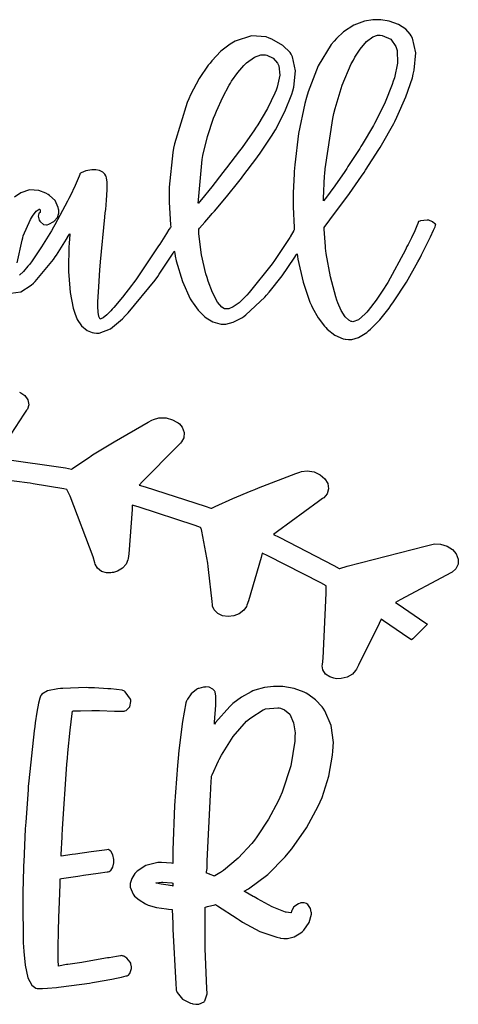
# Model space of a CAD drawing. Extents: x 1.09 to 6.42, y 0.48 to 4.97.
# Tile 2 of 2: x 4.44 to 6.42, y 0.51 to 4.96. Entities that reach past the tile are written whole.
import ezdxf

# ---------------------------------------------------------------- set-up
doc = ezdxf.new("R2010")
doc.units = 0
doc.layers.get('0').update_dxf_attribs({"linetype": 'CONTINUOUS'})

msp = doc.modelspace()

# ---------------------------------------------------------------- linework, layer by layer
at = {"color": 0}
for points in [[(4.39893, 3.7251), (4.44293, 3.73068), (4.49007, 3.75976), (4.5, 3.7691), (4.50885, 3.77772), (4.59115, 3.87668), (4.59896, 3.88786), (4.60417, 3.89546), (4.65028, 3.96837), (4.65419, 3.97537), (4.65494, 3.97694), (4.66379, 3.99154), (4.66461, 3.99306), (4.66433, 3.98942), (4.66168, 3.95036), (4.66146, 3.94618), (4.66092, 3.93604), (4.65913, 3.83083), (4.6594, 3.82015), (4.65961, 3.80404), (4.66639, 3.72732), (4.68044, 3.65636), (4.68435, 3.64307), (4.68685, 3.6334), (4.69819, 3.60525), (4.71767, 3.57617), (4.74262, 3.5561), (4.76508, 3.54665), (4.77289, 3.54514), (4.77419, 3.54465), (4.78494, 3.54308), (4.78851, 3.54308), (4.7979, 3.54335), (4.84765, 3.56342), (4.90261, 3.60846), (4.91461, 3.62121), (4.92763, 3.63476), (5.04997, 3.78321), (5.06147, 3.79932), (5.06819, 3.80974), (5.13097, 3.90506), (5.13644, 3.9139), (5.13693, 3.91211), (5.14035, 3.89279), (5.14063, 3.89094), (5.14529, 3.87039), (5.17356, 3.77746), (5.20861, 3.69906), (5.21669, 3.68576), (5.22108, 3.67904), (5.24463, 3.648), (5.26981, 3.62224), (5.27501, 3.61806), (5.28043, 3.61339), (5.3099, 3.59554), (5.34142, 3.58556), (5.34793, 3.58475), (5.35732, 3.58475), (5.36865, 3.58475), (5.40283, 3.59337), (5.44189, 3.61339), (5.44997, 3.61908), (5.45882, 3.62587), (5.54449, 3.70557), (5.55311, 3.71496), (5.56532, 3.729), (5.62392, 3.80311), (5.67833, 3.88189), (5.68853, 3.89828), (5.68875, 3.89854), (5.69038, 3.90115), (5.69065, 3.90136), (5.69401, 3.87847), (5.71756, 3.77419), (5.74892, 3.68397), (5.75624, 3.66808), (5.76064, 3.65793), (5.78581, 3.61274), (5.81456, 3.57536), (5.82086, 3.56912), (5.8271, 3.56233), (5.86128, 3.53526), (5.89919, 3.51861), (5.90728, 3.51704), (5.90881, 3.51676), (5.92247, 3.51492), (5.92708, 3.51492), (5.93739, 3.51492), (5.96837, 3.52447), (6.00575, 3.54699), (6.01357, 3.5535), (6.02214, 3.56104), (6.06446, 3.60454), (6.10622, 3.65636), (6.11458, 3.66808), (6.12679, 3.685), (6.18446, 3.77333), (6.23643, 3.86572), (6.24582, 3.88471), (6.2525, 3.89779), (6.2724, 3.93696), (6.29281, 3.97825), (6.30718, 4.00896), (6.31381, 4.02431), (6.31565, 4.02951), (6.31771, 4.03575), (6.31456, 4.03575), (6.31456, 4.03575), (6.31326, 4.0376), (6.30285, 4.0471), (6.28515, 4.05404), (6.28022, 4.05453), (6.27735, 4.05479), (6.24789, 4.05143), (6.24479, 4.05035), (6.23958, 4.04829), (6.23753, 4.04308), (6.23643, 4.03971), (6.23199, 4.02849), (6.22174, 4.00532), (6.2066, 3.97396), (6.19157, 3.9445), (6.18647, 3.93474), (6.17969, 3.91992), (6.10053, 3.773), (6.09169, 3.75868), (6.08464, 3.74696), (6.04839, 3.69282), (6.01221, 3.64594), (6.00521, 3.63786), (5.99869, 3.63032), (5.96832, 3.60454), (5.94265, 3.59543), (5.93853, 3.59619), (5.9349, 3.5969), (5.92453, 3.60194), (5.90815, 3.61719), (5.89003, 3.64589), (5.87489, 3.68024), (5.87082, 3.692), (5.86535, 3.70763), (5.84099, 3.79801), (5.82238, 3.90397), (5.81976, 3.9274), (5.81896, 3.935), (5.81299, 4.01313), (5.8125, 4.02115), (5.86458, 4.08996), (5.87472, 4.10325), (5.92719, 4.17497), (5.98226, 4.25347), (5.99376, 4.27013), (5.99972, 4.27951), (6.0599, 4.37304), (6.06565, 4.38265), (6.07135, 4.39258), (6.12706, 4.49046), (6.13226, 4.50032), (6.14187, 4.5191), (6.18175, 4.61068), (6.21115, 4.69749), (6.2156, 4.71386), (6.22, 4.73133), (6.2264, 4.80974), (6.21143, 4.87565), (6.20518, 4.88683), (6.20063, 4.89501), (6.18175, 4.91656), (6.14893, 4.93853), (6.10678, 4.9529), (6.06814, 4.95904), (6.05524, 4.95975), (6.04482, 4.95975), (6.03217, 4.95975), (5.99442, 4.95356), (5.94646, 4.93517), (5.90104, 4.90483), (5.86811, 4.87414), (5.85835, 4.86285), (5.84478, 4.84722), (5.7864, 4.75168), (5.74061, 4.63422), (5.73335, 4.60764), (5.72601, 4.5816), (5.69749, 4.44569), (5.6799, 4.3035), (5.67811, 4.27431), (5.67731, 4.2634), (5.6729, 4.17708), (5.6729, 4.14828), (5.6729, 4.11367), (5.67731, 4.02094), (5.67811, 4.00971), (5.67681, 4.00738), (5.65935, 3.97879), (5.65728, 3.97537), (5.65256, 3.96729), (5.59506, 3.88058), (5.58854, 3.87121), (5.57889, 3.85742), (5.47472, 3.72694), (5.46354, 3.71496), (5.45529, 3.70611), (5.42876, 3.68121), (5.40196, 3.66194), (5.38194, 3.65386), (5.3711, 3.65283), (5.36774, 3.65349), (5.36333, 3.65419), (5.35101, 3.6614), (5.33111, 3.68408), (5.30865, 3.72689), (5.28961, 3.77783), (5.2844, 3.79514), (5.2794, 3.81131), (5.25976, 3.89817), (5.24789, 3.99283), (5.24685, 4.01286), (5.25049, 4.01758), (5.27354, 4.04476), (5.30126, 4.07667), (5.30729, 4.08365), (5.31771, 4.09538), (5.37147, 4.15924), (5.42785, 4.22928), (5.43956, 4.24408), (5.44581, 4.25217), (5.50857, 4.3355), (5.5146, 4.34407), (5.52056, 4.35243), (5.57813, 4.43761), (5.58333, 4.44618), (5.59347, 4.46289), (5.63618, 4.54449), (5.66743, 4.62354), (5.67188, 4.63889), (5.67654, 4.65506), (5.68408, 4.72863), (5.66976, 4.79232), (5.66351, 4.8035), (5.65961, 4.81082), (5.6269, 4.84347), (5.57704, 4.87147), (5.56456, 4.87642), (5.55181, 4.88162), (5.48421, 4.88644), (5.41194, 4.86257), (5.39686, 4.85346), (5.38851, 4.84879), (5.34694, 4.81689), (5.30593, 4.77408), (5.2979, 4.76389), (5.28956, 4.75429), (5.24918, 4.6945), (5.2099, 4.61963), (5.2021, 4.60243), (5.19428, 4.58529), (5.13699, 4.39903), (5.13336, 4.3795), (5.12993, 4.36051), (5.11356, 4.20367), (5.11356, 4.15136), (5.11356, 4.14615), (5.11376, 4.13553), (5.11974, 4.03321), (5.12082, 4.02328), (5.11865, 4.0204), (5.11247, 4.01139), (5.10101, 3.99387), (5.08567, 3.96967), (5.07064, 3.94581), (5.06565, 3.93782), (5.05675, 3.92432), (4.96224, 3.78526), (4.9521, 3.77115), (4.94347, 3.75944), (4.90246, 3.70583), (4.86301, 3.65944), (4.85519, 3.65136), (4.84961, 3.64492), (4.8316, 3.62657), (4.81521, 3.6135), (4.80524, 3.60851), (4.80208, 3.60764), (4.80106, 3.60764), (4.80106, 3.60764), (4.79953, 3.60969), (4.79633, 3.6186), (4.79313, 3.6384), (4.79167, 3.66461), (4.79167, 3.67329), (4.79189, 3.68554), (4.79531, 3.75347), (4.80078, 3.82981), (4.80208, 3.84619), (4.80388, 3.86626), (4.82286, 4.06782), (4.82497, 4.08783), (4.82671, 4.10215), (4.831, 4.14518), (4.83356, 4.19114), (4.83257, 4.22629), (4.82997, 4.24539), (4.82813, 4.25142), (4.82726, 4.25412), (4.82335, 4.26183), (4.81418, 4.2716), (4.79893, 4.27881), (4.78174, 4.28157), (4.77604, 4.28157), (4.77289, 4.28157), (4.76383, 4.28157), (4.73682, 4.27767), (4.7156, 4.26856), (4.71251, 4.26594), (4.71039, 4.26389), (4.70936, 4.26074), (4.70649, 4.25319), (4.68837, 4.21078), (4.66564, 4.16206), (4.66043, 4.15136), (4.65494, 4.14046), (4.59739, 4.03267), (4.59169, 4.02225), (4.58231, 4.00662), (4.53618, 3.93294), (4.49115, 3.86649), (4.48232, 3.85449), (4.47581, 3.84619), (4.45486, 3.82221), (4.43722, 3.80583)], [(4.42736, 3.86208), (4.44894, 3.96365), (4.4521, 3.97428), (4.45469, 3.98264), (4.48747, 4.05713), (4.49164, 4.06392), (4.49556, 4.07146), (4.51237, 4.0944), (4.52658, 4.10374), (4.52919, 4.10449), (4.52919, 4.10449), (4.53097, 4.10037), (4.53125, 4.09928), (4.53147, 4.0975), (4.53049, 4.08886), (4.53022, 4.08886), (4.52604, 4.08578), (4.52496, 4.08447), (4.52132, 4.07275), (4.52604, 4.05479), (4.52919, 4.05035), (4.53179, 4.04596), (4.54622, 4.03461), (4.56011, 4.03321), (4.5625, 4.03369), (4.57026, 4.03629), (4.59212, 4.04861), (4.60835, 4.06679), (4.61436, 4.08615), (4.61436, 4.10004), (4.61356, 4.10449), (4.61225, 4.11182), (4.59793, 4.14242), (4.57319, 4.16624), (4.56668, 4.17014), (4.55692, 4.17617), (4.52414, 4.18858), (4.48292, 4.19114), (4.44347, 4.17822), (4.41444, 4.15842)]]:
    msp.add_lwpolyline(points, dxfattribs=at)
for points in [[(5.81565, 4.26389), (5.81717, 4.28657), (5.85183, 4.51313), (5.85732, 4.53575), (5.86225, 4.55817), (5.89437, 4.66363), (5.93539, 4.75976), (5.94476, 4.77746), (5.95161, 4.78999), (5.97483, 4.82622), (6.00429, 4.86143), (6.0331, 4.88276), (6.05436, 4.88992), (6.06147, 4.88992), (6.06147, 4.88992), (6.06565, 4.88992), (6.06565, 4.88992), (6.07553, 4.88889), (6.1135, 4.87185), (6.13699, 4.83865), (6.1396, 4.82954), (6.14242, 4.81993), (6.14437, 4.7634), (6.13021, 4.69646), (6.125, 4.68158), (6.12001, 4.66624), (6.08865, 4.58783), (6.04949, 4.50743), (6.04064, 4.491), (6.03592, 4.48215), (5.98438, 4.39546), (5.97917, 4.38683), (5.97368, 4.37825), (5.92057, 4.29596), (5.91564, 4.28787), (5.90597, 4.27408), (5.86068, 4.2099), (5.81847, 4.15246), (5.81044, 4.14204), (5.81065, 4.15196), (5.81483, 4.25375), (5.81565, 4.26389)], [(5.26247, 4.32844), (5.26535, 4.34592), (5.28581, 4.43201), (5.31407, 4.51546), (5.32086, 4.53157), (5.32628, 4.5459), (5.35482, 4.61025), (5.38385, 4.66417), (5.3896, 4.67329), (5.39501, 4.6824), (5.42275, 4.72136), (5.44997, 4.75244), (5.45518, 4.75765), (5.463, 4.76525), (5.49892, 4.79085), (5.52707, 4.80138), (5.53646, 4.80138), (5.53928, 4.80138), (5.5471, 4.80062), (5.5479, 4.80035), (5.5549, 4.79883), (5.58317, 4.78526), (5.6026, 4.7634), (5.60519, 4.75765), (5.60856, 4.75114), (5.61301, 4.70882), (5.60075, 4.65457), (5.59581, 4.64204), (5.5906, 4.62853), (5.55647, 4.55843), (5.51303, 4.48529), (5.50315, 4.47017), (5.49815, 4.46208), (5.44319, 4.38314), (5.4375, 4.37532), (5.43147, 4.36729), (5.37235, 4.29101), (5.36664, 4.28369), (5.35596, 4.26964), (5.30556, 4.20481), (5.25885, 4.14725), (5.25, 4.13683), (5.24946, 4.13633), (5.24528, 4.13108), (5.24479, 4.13053), (5.24528, 4.14615), (5.26014, 4.31131), (5.26247, 4.32844)], [(4.93956, 0.697211), (4.93722, 0.702419), (4.92279, 0.720053), (4.90782, 0.728733), (4.90522, 0.729492), (4.90001, 0.731608), (4.89481, 0.730578), (4.89324, 0.730306), (4.87511, 0.727431), (4.84293, 0.722493), (4.83436, 0.721192), (4.82601, 0.719672), (4.73562, 0.703993), (4.72601, 0.702419), (4.71951, 0.701389), (4.65625, 0.692057), (4.65001, 0.690972), (4.61356, 0.684733), (4.61328, 0.687608), (4.61263, 0.709364), (4.61253, 0.740126), (4.61253, 0.750325), (4.61225, 0.764649), (4.61312, 0.847874), (4.61664, 0.946181), (4.61774, 0.968045), (4.61794, 0.976671), (4.62082, 1.05301), (4.62082, 1.07845), (4.62756, 1.07954), (4.70128, 1.09098), (4.70936, 1.09201), (4.72651, 1.09462), (4.79297, 1.10417), (4.83333, 1.11003), (4.83751, 1.11079), (4.84272, 1.11182), (4.8469, 1.11491), (4.84972, 1.11702), (4.85949, 1.132), (4.86356, 1.15126), (4.86356, 1.15766), (4.86356, 1.16178), (4.86328, 1.16596), (4.85949, 1.18647), (4.84999, 1.20323), (4.8469, 1.20557), (4.83957, 1.21077), (4.83128, 1.20974), (4.82107, 1.20844), (4.76172, 1.20036), (4.69086, 1.19021), (4.67503, 1.18782), (4.62603, 1.18056), (4.62625, 1.18815), (4.62993, 1.26628), (4.63021, 1.27431), (4.63172, 1.3048), (4.65181, 1.59674), (4.65419, 1.62429), (4.65625, 1.64854), (4.66601, 1.75011), (4.67524, 1.82563), (4.67708, 1.83681), (4.68099, 1.83708), (4.71311, 1.83826), (4.76421, 1.83886), (4.78125, 1.83886), (4.79893, 1.83838), (4.86638, 1.83669), (4.90571, 1.83658), (4.9094, 1.83681), (4.91351, 1.83783), (4.91872, 1.83942), (4.93631, 1.85558), (4.94086, 1.88004), (4.93956, 1.88574), (4.93853, 1.88992), (4.9151, 1.92378), (4.91146, 1.92638), (4.90831, 1.9285), (4.90419, 1.92953), (4.9005, 1.93033), (4.85026, 1.93631), (4.84375, 1.93679), (4.83669, 1.93761), (4.77632, 1.942), (4.75624, 1.942), (4.74897, 1.942), (4.73828, 1.94228), (4.63308, 1.93864), (4.62294, 1.93782), (4.61014, 1.93679), (4.56392, 1.928), (4.53803, 1.91288), (4.53543, 1.90869), (4.5344, 1.90657), (4.53282, 1.90397), (4.52935, 1.89492), (4.52339, 1.87158), (4.5159, 1.83089), (4.50846, 1.78304), (4.50624, 1.76704), (4.50364, 1.74778), (4.47944, 1.52094), (4.47711, 1.49511), (4.47601, 1.48133), (4.4656, 1.33529), (4.46457, 1.32015), (4.46376, 1.30507), (4.45676, 1.15451), (4.45628, 1.13992), (4.45574, 1.12847), (4.45231, 1.01649), (4.4521, 1.00553), (4.45182, 0.984212), (4.45437, 0.7889), (4.45518, 0.771158), (4.45632, 0.750651), (4.46289, 0.689182), (4.47547, 0.632161), (4.49354, 0.597765), (4.51124, 0.584799), (4.51768, 0.583658), (4.53331, 0.583658), (4.54107, 0.583658), (4.5644, 0.584744), (4.60389, 0.587836), (4.61356, 0.588867), (4.62603, 0.59044), (4.75364, 0.607639), (4.76665, 0.6097), (4.7755, 0.611274), (4.85439, 0.625108), (4.86143, 0.626411), (4.86843, 0.627713), (4.89763, 0.634115), (4.91949, 0.639919), (4.9229, 0.64095), (4.93024, 0.643067), (4.93435, 0.649306), (4.93565, 0.651421), (4.94243, 0.673774), (4.94271, 0.676378), (4.94271, 0.681369), (4.94086, 0.69439), (4.94065, 0.696181), (4.93956, 0.697211)], [(5.80832, 1.84928), (5.80333, 1.85607), (5.77447, 1.88683), (5.73931, 1.91342), (5.73122, 1.91808), (5.72314, 1.92225), (5.67811, 1.93826), (5.62679, 1.94749), (5.61561, 1.94824), (5.59793, 1.94824), (5.58425, 1.94824), (5.54324, 1.94331), (5.49994, 1.9311), (5.49164, 1.9274), (5.48281, 1.9235), (5.44032, 1.89996), (5.40104, 1.87067), (5.39378, 1.86388), (5.38644, 1.85736), (5.32314, 1.78526), (5.31771, 1.77746), (5.31847, 1.78683), (5.32368, 1.86388), (5.32394, 1.87011), (5.32394, 1.89615), (5.32394, 1.90321), (5.32053, 1.92279), (5.31976, 1.92432), (5.31771, 1.9285), (5.31456, 1.93158), (5.31093, 1.935), (5.29335, 1.94385), (5.27838, 1.94542), (5.27604, 1.94515), (5.26796, 1.94515), (5.24658, 1.93892), (5.24376, 1.93782), (5.24164, 1.93679), (5.23617, 1.93371), (5.21283, 1.91428), (5.19532, 1.89019), (5.19271, 1.88471), (5.19168, 1.88265), (5.18853, 1.87304), (5.1729, 1.78982), (5.15728, 1.65815), (5.15419, 1.62429), (5.15076, 1.59125), (5.13775, 1.40989), (5.12993, 1.20817), (5.12918, 1.16493), (5.12918, 1.14827), (5.12446, 1.14882), (5.07835, 1.15218), (5.07394, 1.15245), (5.06142, 1.15196), (5.00846, 1.13932), (4.96847, 1.11366), (4.96251, 1.10661), (4.95861, 1.10248), (4.9445, 1.08073), (4.93772, 1.0574), (4.9375, 1.05241), (4.9375, 1.04047), (4.95128, 1.00868), (4.95415, 1.0045), (4.95725, 1.00087), (4.97786, 0.98329), (5.00569, 0.966254), (5.01247, 0.962836), (5.01872, 0.960232), (5.05599, 0.949707), (5.10047, 0.942817), (5.1104, 0.942003), (5.12706, 0.939942), (5.12918, 0.876411), (5.12967, 0.8514), (5.14296, 0.604818), (5.14481, 0.580567), (5.14481, 0.576389), (5.14583, 0.573242), (5.14893, 0.565429), (5.17393, 0.534722), (5.20936, 0.516493), (5.21772, 0.514919), (5.21951, 0.514432), (5.23378, 0.511828), (5.23856, 0.511828), (5.24713, 0.511828), (5.27078, 0.523004), (5.27289, 0.525336), (5.27496, 0.527724), (5.28461, 0.558919), (5.2844, 0.562825), (5.2831, 0.581868), (5.27604, 0.764486), (5.27604, 0.825358), (5.27576, 0.835558), (5.27576, 0.939942), (5.27604, 0.950358), (5.27653, 0.950629), (5.28174, 0.952203), (5.28228, 0.95242), (5.28564, 0.953233), (5.31874, 0.961806), (5.32189, 0.962836), (5.33074, 0.957411), (5.42031, 0.900119), (5.42914, 0.894097), (5.44476, 0.882921), (5.52246, 0.840061), (5.59868, 0.814399), (5.61356, 0.811794), (5.61535, 0.811307), (5.63113, 0.808703), (5.63644, 0.808703), (5.64675, 0.808703), (5.67774, 0.816515), (5.70806, 0.834744), (5.71354, 0.839953), (5.72081, 0.846463), (5.74567, 0.88086), (5.75543, 0.918349), (5.75521, 0.926378), (5.75493, 0.928222), (5.75114, 0.945042), (5.73953, 0.963379), (5.7354, 0.965983), (5.73383, 0.967068), (5.7225, 0.970921), (5.70751, 0.969618), (5.70415, 0.968045), (5.69764, 0.966254), (5.67626, 0.951932), (5.66639, 0.935493), (5.66564, 0.932617), (5.66351, 0.925347), (5.66222, 0.924858), (5.64139, 0.927462), (5.63857, 0.928494), (5.63021, 0.930826), (5.57824, 0.952692), (5.51221, 0.988118), (5.49685, 0.997233), (5.49322, 0.999349), (5.45574, 1.02018), (5.4521, 1.02224), (5.47081, 1.0332), (5.55817, 1.09853), (5.63672, 1.17746), (5.65104, 1.19515), (5.66639, 1.21365), (5.73346, 1.30843), (5.78646, 1.40636), (5.79482, 1.42637), (5.80339, 1.4459), (5.83475, 1.54254), (5.85101, 1.6371), (5.85211, 1.65554), (5.85232, 1.65739), (5.85417, 1.67324), (5.85417, 1.6785), (5.85465, 1.69515), (5.84407, 1.77132), (5.81635, 1.83757), (5.80832, 1.84928)], [(5.61253, 1.44618), (5.60493, 1.42953), (5.56147, 1.34787), (5.50965, 1.26888), (5.49794, 1.25347), (5.48643, 1.23839), (5.42524, 1.1716), (5.35883, 1.11675), (5.34478, 1.10764), (5.34239, 1.10612), (5.31901, 1.09228), (5.31668, 1.09098), (5.31511, 1.0918), (5.29839, 1.0988), (5.29688, 1.09928), (5.29557, 1.09983), (5.28358, 1.10427), (5.28228, 1.10449), (5.28228, 1.10997), (5.28413, 1.12462), (5.2844, 1.12641), (5.2844, 1.12847), (5.28543, 1.15923), (5.29921, 1.45742), (5.30106, 1.48579), (5.30126, 1.49072), (5.30388, 1.53868), (5.30414, 1.54308), (5.30675, 1.54883), (5.33615, 1.61133), (5.33957, 1.61806), (5.34918, 1.63737), (5.40272, 1.72185), (5.463, 1.79021), (5.47601, 1.80138), (5.4815, 1.80638), (5.53694, 1.84201), (5.54269, 1.84407), (5.54839, 1.84619), (5.60389, 1.8514), (5.60938, 1.85038), (5.61567, 1.84912), (5.6339, 1.8419), (5.65739, 1.82183), (5.67481, 1.78401), (5.68137, 1.73768), (5.68126, 1.72222), (5.68072, 1.70117), (5.66249, 1.58931), (5.62343, 1.47071), (5.61253, 1.44618)], [(5.12918, 1.04617), (5.1281, 1.04644), (5.11768, 1.04801), (5.11664, 1.04829), (5.10883, 1.04932), (5.07785, 1.05442), (5.05621, 1.05897), (5.05311, 1.05973), (5.05464, 1.06), (5.07813, 1.06364), (5.08128, 1.06391), (5.08518, 1.06418), (5.12528, 1.06055), (5.12918, 1.05973), (5.12918, 1.04617)]]:
    msp.add_lwpolyline(points, close=True, dxfattribs=at)
at = {"color": 240}
for points in [[(4.4375, 3.27746), (4.44379, 3.27442), (4.46099, 3.26167), (4.47547, 3.24175), (4.47906, 3.21918), (4.47325, 3.20036), (4.46978, 3.19515), (4.45751, 3.17746), (4.39763, 3.08697)], [(4.3591, 2.97667), (4.64447, 2.935), (4.6729, 2.92953), (4.67367, 2.92953), (4.67606, 2.93158), (4.67606, 2.93158), (4.68278, 2.93658), (4.75336, 2.98394), (4.76042, 2.98888), (4.76768, 2.99333), (4.84218, 3.0389), (4.84999, 3.04308), (4.86481, 3.05219), (5.0185, 3.1415), (5.0344, 3.15033), (5.04183, 3.15408), (5.06657, 3.16043), (5.09896, 3.16054), (5.12901, 3.1524), (5.14849, 3.14231), (5.15419, 3.13786), (5.15935, 3.13379), (5.17231, 3.11828), (5.18158, 3.09526), (5.17979, 3.0709), (5.16943, 3.05208), (5.16461, 3.04719), (5.14871, 3.03157), (4.99322, 2.87326), (4.97814, 2.85764), (5.00549, 2.8501), (5.27576, 2.76264), (5.30208, 2.75244), (5.30285, 2.75244), (5.30524, 2.75244), (5.30524, 2.75244), (5.32086, 2.76025), (5.40142, 2.79633), (5.48356, 2.83083), (5.5, 2.83783), (5.51665, 2.84463), (5.68539, 2.90972), (5.70313, 2.91596), (5.7111, 2.91851), (5.73676, 2.92133), (5.76785, 2.91678), (5.79471, 2.90435), (5.8156, 2.88618), (5.82889, 2.86426), (5.8329, 2.84056), (5.8259, 2.81722), (5.81196, 2.80029), (5.80626, 2.79617), (5.78694, 2.78293), (5.6026, 2.64779), (5.58436, 2.63368), (5.60932, 2.62196), (5.8565, 2.49463), (5.88021, 2.48058), (5.88097, 2.48058), (5.88336, 2.48058), (5.88336, 2.48058), (5.91743, 2.49072), (6.26926, 2.58188), (6.30524, 2.58996), (6.31337, 2.59131), (6.33871, 2.59056), (6.36811, 2.58192), (6.39208, 2.5664), (6.40935, 2.54606), (6.41862, 2.52317), (6.41857, 2.49989), (6.40793, 2.47835), (6.39165, 2.46397), (6.38542, 2.46078), (6.36481, 2.44988), (6.15543, 2.33865), (6.13542, 2.32742), (6.14763, 2.31939), (6.26747, 2.23708), (6.27919, 2.22846), (6.27317, 2.2225), (6.21326, 2.16342), (6.20731, 2.15767), (6.19581, 2.16601), (6.08149, 2.24388), (6.06976, 2.25142), (6.06065, 2.23269), (5.96847, 2.04383), (5.95833, 2.02533), (5.95503, 2.01915), (5.94026, 2.00319), (5.91624, 1.98931), (5.88932, 1.98301), (5.86908, 1.98269), (5.86253, 1.98367), (5.85633, 1.9846), (5.83843, 1.99067), (5.81939, 2.00375), (5.80757, 2.02268), (5.80453, 2.04124), (5.80524, 2.04719), (5.80783, 2.07611), (5.8221, 2.36963), (5.82189, 2.39931), (5.82189, 2.39931), (5.82189, 2.40246), (5.82189, 2.40246), (5.79867, 2.41575), (5.55806, 2.53788), (5.53331, 2.54932), (5.5281, 2.52957), (5.47081, 2.33399), (5.46457, 2.31494), (5.46208, 2.30875), (5.45008, 2.29183), (5.42947, 2.27561), (5.40494, 2.26611), (5.37901, 2.26324), (5.354, 2.26704), (5.33231, 2.27729), (5.31625, 2.294), (5.30903, 2.31114), (5.30832, 2.317), (5.30701, 2.3316), (5.29139, 2.47538), (5.28961, 2.4899), (5.28749, 2.50424), (5.2609, 2.64882), (5.25726, 2.66288), (5.25672, 2.66288), (5.25521, 2.66596), (5.25521, 2.66596), (5.23019, 2.67535), (4.97293, 2.75976), (4.94689, 2.76704), (4.94635, 2.74701), (4.93044, 2.54671), (4.92811, 2.52636), (4.92703, 2.51981), (4.91878, 2.50082), (4.90192, 2.48161), (4.88021, 2.46869), (4.86231, 2.46278), (4.85622, 2.46181), (4.85004, 2.46072), (4.83083, 2.46089), (4.80778, 2.46767), (4.78939, 2.48247), (4.77962, 2.49946), (4.7781, 2.50553), (4.77029, 2.53288), (4.66613, 2.8074), (4.6531, 2.83475), (4.65256, 2.83475), (4.65104, 2.83783), (4.65104, 2.83783), (4.63747, 2.84071), (4.49918, 2.86367), (4.4854, 2.866), (4.47157, 2.86811), (4.331, 2.88525)]]:
    msp.add_lwpolyline(points, dxfattribs=at)

doc.saveas('drawing.dxf')
